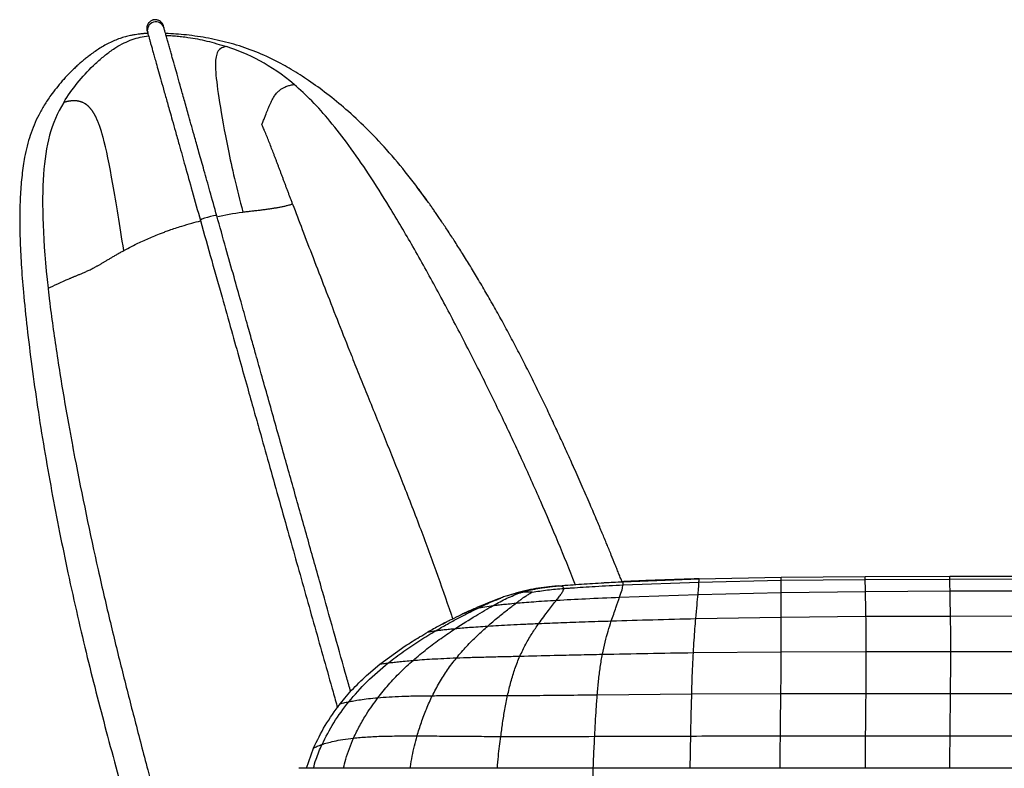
# Paper-space layout '_Left' of a CAD drawing. Header units: millimetres. Extents: x -619 to 155, y 0 to 686.
# Tile 3 of 7: x -619 to -330, y 466 to 686. Entities that reach past the tile are written whole.
import ezdxf

# ---------------------------------------------------------------- set-up
doc = ezdxf.new("R2010")
doc.units = ezdxf.units.MM

psp = doc.layouts.new('_Left')

# ---------------------------------------------------------------- linework, layer by layer
at = {"color": 7, "linetype": 'Continuous', "lineweight": 25}
for p, q in [((-581.67, 683.01), (-581.59, 682.53)), ((-581.6, 682.58), (-581.56, 682.49)), ((-577.16, 684.67), (-577.27, 684.82)), ((-576.77, 683.89), (-576.77, 683.89)), ((-441.96, 520.89), (-419.56, 521.75)), ((-441.89, 519.95), (-419.6, 520.79)), ((-419.6, 520.79), (-395.52, 521.32)), ((-419.56, 521.75), (-395.51, 522.22)), ((-395.52, 521.32), (-370.8, 521.59)), ((-395.51, 522.22), (-370.8, 522.41)), ((-370.8, 522.41), (-345.99, 522.48)), ((-370.8, 521.59), (-345.98, 521.68)), ((-345.99, 522.48), (-321.19, 522.49)), ((-345.98, 521.68), (-321.18, 521.69)), ((-461.88, 519.58), (-463.65, 519.37)), ((-419.88, 517.15), (-395.52, 517.71)), ((-395.52, 517.71), (-370.75, 518.04)), ((-370.75, 518.04), (-345.92, 518.17)), ((-345.92, 518.17), (-321.12, 518.19)), ((-477.76, 516.09), (-477.67, 516.13)), ((-476.23, 516.63), (-476.31, 516.61)), ((-442.89, 516.36), (-419.88, 517.15)), ((-488.68, 511.57), (-488.37, 511.71)), ((-489.45, 511.2), (-489.4, 511.22)), ((-420.53, 510.07), (-395.46, 510.51)), ((-395.46, 510.51), (-370.6, 510.74)), ((-370.6, 510.74), (-345.79, 510.82)), ((-345.79, 510.82), (-320.99, 510.84)), ((-513.24, 496.74), (-505.85, 502.04)), ((-421.25, 500.1), (-395.45, 500.34)), ((-395.45, 500.34), (-370.5, 500.43)), ((-370.5, 500.43), (-345.7, 500.45)), ((-345.7, 500.45), (-320.91, 500.45)), ((-516.6, 493.9), (-513.24, 496.74)), ((-449.45, 487.73), (-421.72, 487.98)), ((-421.72, 487.98), (-395.56, 488.1)), ((-395.56, 488.1), (-370.57, 488.12)), ((-370.57, 488.12), (-345.78, 488.12)), ((-345.78, 488.12), (-320.99, 488.12)), ((-534.77, 466.18), (-532.71, 472.09)), ((6.83, 466.18), (-450.75, 466.18))]:
    psp.add_line(p, q, dxfattribs=at)
at = {"color": 7, "linetype": 'Continuous', "lineweight": 25, "flags": 128}
for points in [[(-581.67, 683.01), (-581.49, 682.25), (-581.48, 682.23)], [(-576.78, 683.89), (-576.87, 684.16), (-577.16, 684.68)], [(-576.77, 683.89), (-576.87, 684.16), (-577.16, 684.68)], [(-561.11, 628.22), (-561.13, 628.25), (-561.46, 628.28), (-562.09, 628.19), (-562.94, 628.01), (-563.88, 627.75), (-564.76, 627.47), (-565.46, 627.19), (-565.85, 626.97), (-565.92, 626.87)], [(-370.71, 475.69), (-366.95, 475.69), (-359.45, 475.69), (-352.68, 475.69), (-345.91, 475.69)], [(-345.91, 475.69), (-340.74, 475.69), (-330.93, 475.69), (-329.4, 475.69), (-323.26, 475.69), (-321.12, 475.69)], [(-450.75, 466.18), (-450.75, 465.99), (-450.75, 465.44), (-450.75, 464.63), (-450.75, 463.68), (-450.75, 462.72), (-450.75, 461.91), (-450.75, 461.37), (-450.75, 461.18), (-450.75, 461.18)]]:
    psp.add_lwpolyline(points, dxfattribs=at)
at = {"color": 7, "linetype": 'Continuous', "lineweight": 25}
psp.add_arc((-579.01, 682.59), 2.5, 15.8481, 195.8438, dxfattribs=at)
for points, knots in [([(-576.97, 684.38), (-577.12, 684.6), (-577.38, 685), (-578, 685.45), (-578.56, 685.65), (-579.01, 685.71), (-579.22, 685.71), (-579.34, 685.7), (-579.39, 685.7), (-579.42, 685.7), (-579.45, 685.69), (-579.51, 685.69), (-579.58, 685.68), (-579.73, 685.65), (-579.95, 685.59), (-580.26, 685.47), (-580.63, 685.26), (-581.09, 684.87), (-581.56, 684.17), (-581.78, 683.07), (-581.53, 682.4), (-581.39, 682.03)], [0, 0, 0, 0, 0.039306, 0.071056, 0.1152, 0.129682, 0.140284, 0.144695, 0.146726, 0.14771, 0.148768, 0.151393, 0.157142, 0.165397, 0.200428, 0.254938, 0.329212, 0.423444, 0.580327, 0.772801, 1, 1, 1, 1]), ([(-581.68, 683.16), (-581.68, 683.11), (-581.67, 682.97), (-581.65, 682.83), (-581.63, 682.68), (-581.6, 682.6), (-581.6, 682.56), (-581.59, 682.56), (-581.59, 682.54), (-581.59, 682.54), (-581.59, 682.53), (-581.59, 682.53), (-581.59, 682.53)], [0, 0, 0, 0, 0.013135, 0.037469, 0.090143, 0.16217, 0.253581, 0.356055, 0.455762, 0.642952, 0.818657, 1, 1, 1, 1]), ([(-581.58, 682.5), (-581.58, 682.51), (-581.59, 682.54), (-581.58, 682.52), (-581.59, 682.53), (-581.59, 682.53), (-581.59, 682.53), (-581.59, 682.53), (-581.59, 682.53), (-581.59, 682.53), (-581.59, 682.53), (-581.59, 682.53), (-581.59, 682.53), (-581.59, 682.53), (-581.59, 682.52), (-581.59, 682.52), (-581.58, 682.52), (-581.58, 682.52), (-581.58, 682.52), (-581.58, 682.52), (-581.58, 682.51), (-581.58, 682.51)], [0, 0, 0, 0, 0.034613, 0.102602, 0.179693, 0.252598, 0.321682, 0.357416, 0.392853, 0.427992, 0.462834, 0.497379, 0.531626, 0.567341, 0.60864, 0.658078, 0.713832, 0.7759, 0.844284, 0.918984, 1, 1, 1, 1]), ([(-581.57, 682.49), (-581.57, 682.49), (-581.57, 682.48), (-581.56, 682.44), (-581.55, 682.39), (-581.53, 682.35), (-581.53, 682.32), (-581.52, 682.29), (-581.51, 682.25), (-581.5, 682.22), (-581.49, 682.19), (-581.48, 682.15), (-581.47, 682.12), (-581.46, 682.09), (-581.46, 682.06), (-581.45, 682.04), (-581.44, 682), (-581.42, 681.94), (-581.41, 681.91)], [0, 0, 0, 0, 0.028091, 0.147138, 0.269598, 0.314523, 0.358996, 0.403017, 0.446586, 0.489701, 0.532428, 0.580318, 0.631892, 0.690807, 0.757065, 0.830682, 0.911661, 1, 1, 1, 1]), ([(-576.6, 683.27), (-576.61, 683.3), (-576.63, 683.36), (-576.64, 683.4), (-576.64, 683.43), (-576.65, 683.45), (-576.66, 683.48), (-576.67, 683.51), (-576.68, 683.54), (-576.69, 683.59), (-576.71, 683.66), (-576.73, 683.72), (-576.74, 683.76), (-576.75, 683.79), (-576.75, 683.81), (-576.76, 683.83), (-576.76, 683.84), (-576.76, 683.85), (-576.77, 683.89), (-576.8, 683.96), (-576.83, 684.07), (-576.89, 684.2), (-576.96, 684.36), (-577.06, 684.54), (-577.15, 684.67), (-577.2, 684.73)], [0, 0, 0, 0, 0.057833, 0.111076, 0.159726, 0.203786, 0.243265, 0.278165, 0.308486, 0.334687, 0.416174, 0.500002, 0.530757, 0.561202, 0.591339, 0.621166, 0.650684, 0.679936, 0.71272, 0.748028, 0.788366, 0.833732, 0.884127, 0.93955, 1, 1, 1, 1]), ([(-576.83, 684.07), (-576.84, 684.08), (-576.85, 684.11), (-576.87, 684.15), (-576.88, 684.18)], [0, 0, 0, 0, 0.323887, 1, 1, 1, 1]), ([(-561.11, 628.22), (-561.78, 630.62), (-563.05, 635.12), (-564.79, 641.32), (-566.27, 646.55), (-567.47, 650.83), (-568.46, 654.36), (-569.47, 657.95), (-570.55, 661.77), (-571.65, 665.68), (-572.58, 668.99), (-573.26, 671.39), (-573.74, 673.11), (-574.11, 674.41), (-574.47, 675.71), (-574.85, 677.06), (-575.24, 678.43), (-575.63, 679.81), (-575.98, 681.07), (-576.27, 682.1), (-576.47, 682.79), (-576.57, 683.16), (-576.59, 683.23), (-576.6, 683.27)], [0, 0, 0, 0, 0.060742, 0.113615, 0.158795, 0.196432, 0.226693, 0.254572, 0.296522, 0.338298, 0.378826, 0.416497, 0.43979, 0.461616, 0.486257, 0.517582, 0.555513, 0.599771, 0.661349, 0.732284, 0.812323, 0.901548, 1, 1, 1, 1]), ([(-581.12, 681.71), (-581.2, 681.71), (-581.34, 681.7), (-581.66, 681.69), (-581.93, 681.67), (-582.13, 681.66), (-582.33, 681.64), (-582.6, 681.62), (-583.16, 681.57), (-583.87, 681.49), (-584.7, 681.38), (-585.57, 681.24), (-586.7, 681.01), (-588.03, 680.69), (-589.55, 680.21), (-591.1, 679.62), (-592.67, 678.9), (-594.19, 678.09), (-595.68, 677.19), (-597.06, 676.26), (-598.36, 675.31), (-599.54, 674.39), (-600.58, 673.53), (-601.61, 672.63), (-602.64, 671.69), (-603.64, 670.72), (-604.98, 669.36), (-606.6, 667.6), (-608.32, 665.54), (-610.1, 663.19), (-611.83, 660.59), (-613.41, 657.77), (-614.74, 654.9), (-615.86, 651.93), (-616.79, 648.78), (-617.63, 644.98), (-618.32, 640.31), (-618.79, 634.53), (-618.99, 628.23), (-618.89, 621.35), (-618.52, 613.8), (-617.83, 605.06), (-616.8, 595.04), (-615.4, 583.81), (-613.72, 571.97), (-611.78, 559.8), (-609.62, 547.56), (-607.29, 535.44), (-604.75, 523.18), (-602.04, 510.96), (-599.17, 498.85), (-596.22, 487.13), (-593.14, 475.44), (-589.9, 463.43), (-586.46, 450.92), (-582.62, 437.43), (-578.33, 423.03), (-573.53, 407.79), (-568.27, 392.23), (-562.5, 376.45), (-556.76, 362.09), (-551.15, 349.15), (-545.8, 337.58), (-540, 325.8), (-534.16, 314.63), (-528.39, 304.15), (-522.83, 294.54), (-517.12, 285.19), (-511.33, 276.31), (-505.84, 268.51), (-500.71, 261.82), (-495.92, 256.18), (-491.1, 251.1), (-486.18, 246.58), (-482.47, 243.5), (-480.4, 242.07), (-480, 241.79)], [0, 0, 0, 0, 0.001204, 0.002142, 0.002523, 0.002872, 0.003215, 0.003577, 0.004426, 0.006859, 0.010361, 0.014876, 0.020299, 0.030548, 0.042186, 0.054464, 0.066508, 0.077361, 0.085102, 0.091693, 0.097222, 0.100756, 0.103851, 0.106609, 0.10915, 0.111602, 0.114082, 0.119435, 0.125581, 0.132519, 0.142694, 0.153408, 0.164112, 0.174299, 0.183744, 0.192586, 0.205089, 0.217187, 0.229384, 0.242133, 0.255811, 0.270727, 0.289533, 0.309973, 0.331588, 0.353886, 0.376381, 0.398723, 0.420611, 0.444208, 0.466562, 0.488139, 0.509648, 0.531818, 0.555067, 0.579386, 0.607342, 0.636435, 0.666431, 0.697073, 0.728156, 0.750577, 0.773451, 0.796949, 0.821252, 0.841212, 0.861301, 0.88121, 0.900675, 0.919497, 0.934625, 0.949439, 0.964351, 0.979795, 0.996103, 1, 1, 1, 1]), ([(-606.05, 661.47), (-604.77, 663.4), (-602.19, 667.26), (-598.2, 671.52), (-594.8, 674.59), (-592.58, 676.32), (-590.43, 677.76), (-588.39, 678.91), (-586.01, 679.91), (-583.62, 680.63), (-581.98, 680.84), (-581.14, 680.94)], [0, 0, 0, 0, 0.212206, 0.426945, 0.533563, 0.633176, 0.685776, 0.77074, 0.848618, 0.922304, 1, 1, 1, 1]), ([(-581.41, 681.91), (-581.4, 681.88), (-581.39, 681.81), (-581.32, 681.57), (-581.19, 681.11), (-581, 680.45), (-580.76, 679.58), (-580.47, 678.56), (-580.14, 677.41), (-579.78, 676.13), (-579.38, 674.68), (-578.87, 672.88), (-578.24, 670.63), (-577.45, 667.82), (-576.53, 664.57), (-575.67, 661.49), (-574.87, 658.68), (-574.14, 656.06), (-573.22, 652.82), (-571.97, 648.38), (-570.33, 642.54), (-568.24, 635.11), (-566.73, 629.74), (-565.92, 626.87)], [0, 0, 0, 0, 0.082006, 0.157284, 0.225836, 0.287728, 0.342931, 0.391287, 0.432862, 0.469555, 0.504976, 0.539076, 0.580105, 0.61981, 0.659191, 0.698516, 0.718908, 0.743949, 0.774187, 0.809457, 0.863971, 0.927358, 1, 1, 1, 1]), ([(-498.98, 632.07), (-500.97, 634.78), (-504.88, 640.12), (-511.02, 647.44), (-517.1, 653.87), (-522.98, 659.32), (-528.61, 663.93), (-533.98, 667.81), (-539.08, 671.08), (-544.5, 674.08), (-550.38, 676.7), (-556.88, 678.83), (-563.43, 680.32), (-569.87, 681.31), (-574.11, 681.57), (-576.16, 681.7)], [0, 0, 0, 0, 0.105959, 0.208123, 0.300569, 0.384337, 0.460398, 0.529608, 0.592757, 0.651144, 0.724213, 0.795217, 0.866192, 0.935488, 1, 1, 1, 1]), ([(-575.99, 681.11), (-575.66, 681.11), (-574.74, 681.08), (-573.22, 680.96), (-571.41, 680.78), (-568.32, 680.37), (-563.88, 679.53), (-560.16, 678.4), (-558.24, 677.81)], [0, 0, 0, 0, 0.054926, 0.152577, 0.253074, 0.356314, 0.668172, 1, 1, 1, 1]), ([(-558.24, 677.81), (-558.48, 677.77), (-558.76, 677.73), (-559.32, 677.58), (-559.61, 677.47), (-560.45, 676.96), (-560.95, 676.36), (-561.51, 674.16), (-561.57, 672.57), (-561.26, 668.06), (-560.88, 665.15), (-560.3, 661.42)], [0, 0, 0, 0, 0.125, 0.125, 0.25, 0.25, 0.5, 0.5, 0.75, 0.75, 1, 1, 1, 1]), ([(-538.42, 666.73), (-541.83, 669.62), (-545.19, 671.86), (-551.8, 675.43), (-555.04, 676.75), (-558.24, 677.81)], [0, 0, 0, 0, 0.5, 0.5, 1, 1, 1, 1]), ([(-547.88, 654.95), (-547.86, 655.01), (-547.81, 655.14), (-547.68, 655.47), (-547.49, 655.95), (-547.26, 656.54), (-547.04, 657.1), (-546.68, 658.04), (-546.17, 659.3), (-545.52, 660.85), (-544.84, 662.26), (-544.13, 663.47), (-543.39, 664.39), (-542.65, 665.07), (-541.91, 665.58), (-541.22, 665.94), (-540.59, 666.2), (-540, 666.39), (-539.45, 666.53), (-538.91, 666.64), (-538.59, 666.7), (-538.42, 666.73)], [0, 0, 0, 0, 0.005697, 0.01146, 0.031609, 0.051876, 0.070715, 0.089567, 0.151551, 0.21362, 0.286918, 0.360837, 0.435582, 0.511142, 0.587475, 0.664541, 0.730991, 0.797787, 0.864894, 0.932305, 1, 1, 1, 1]), ([(-455.9, 520.06), (-455.93, 520.15), (-457.56, 524.29), (-460.9, 532.44), (-466.09, 544.65), (-471.55, 556.82), (-477.33, 569.1), (-483.39, 581.44), (-489.83, 594.04), (-496.54, 606.67), (-503.4, 618.99), (-510.05, 630.29), (-516.3, 640.21), (-522.09, 648.6), (-527.64, 655.75), (-532.95, 661.78), (-536.67, 665.14), (-538.42, 666.73)], [0, 0, 0, 0, 0.001805, 0.07869, 0.156083, 0.236858, 0.315103, 0.396619, 0.480511, 0.565749, 0.650064, 0.730523, 0.797869, 0.857957, 0.911102, 0.958142, 1, 1, 1, 1]), ([(-600.4, 661.4), (-600.47, 661.43), (-600.6, 661.48), (-600.8, 661.56), (-600.99, 661.62), (-601.18, 661.68), (-601.37, 661.73), (-601.56, 661.78), (-601.74, 661.82), (-601.92, 661.85), (-602.11, 661.87), (-602.29, 661.89), (-602.46, 661.91), (-602.64, 661.92), (-602.81, 661.93), (-602.98, 661.93), (-603.15, 661.93), (-603.32, 661.92), (-603.48, 661.91), (-603.65, 661.9), (-603.81, 661.89), (-603.96, 661.87), (-604.12, 661.85), (-604.27, 661.83), (-604.43, 661.81), (-604.57, 661.79), (-604.72, 661.76), (-604.86, 661.73), (-605.01, 661.71), (-605.15, 661.68), (-605.28, 661.65), (-605.42, 661.62), (-605.55, 661.59), (-605.68, 661.56), (-605.8, 661.53), (-605.93, 661.5), (-606.01, 661.48), (-606.05, 661.47)], [0, 0, 0, 0, 0.02831, 0.056636, 0.084976, 0.113329, 0.141694, 0.170069, 0.198456, 0.226855, 0.255266, 0.283692, 0.312132, 0.34059, 0.369066, 0.397561, 0.426077, 0.454613, 0.48317, 0.511748, 0.540345, 0.568959, 0.59759, 0.626235, 0.654894, 0.683569, 0.712259, 0.740963, 0.769683, 0.798418, 0.827168, 0.855934, 0.884715, 0.913512, 0.942325, 0.971155, 1, 1, 1, 1]), ([(-606.05, 661.47), (-607.93, 658.35), (-609.25, 655.23), (-611.13, 648.37), (-611.68, 644.63), (-612.57, 631.65), (-612.15, 620.69), (-610.62, 606.95)], [0, 0, 0, 0, 0.25, 0.25, 0.5, 0.5, 1, 1, 1, 1]), ([(-594.48, 651.24), (-594.51, 651.35), (-594.57, 651.58), (-594.66, 651.91), (-594.76, 652.23), (-594.85, 652.55), (-594.95, 652.86), (-595.04, 653.16), (-595.14, 653.46), (-595.23, 653.75), (-595.33, 654.03), (-595.42, 654.31), (-595.52, 654.57), (-595.61, 654.84), (-595.71, 655.09), (-595.8, 655.34), (-595.9, 655.58), (-596, 655.82), (-596.09, 656.04), (-596.19, 656.27), (-596.28, 656.48), (-596.38, 656.69), (-596.47, 656.89), (-596.56, 657.09), (-596.66, 657.28), (-596.75, 657.46), (-596.85, 657.64), (-596.94, 657.81), (-597.03, 657.98), (-597.13, 658.14), (-597.22, 658.3), (-597.31, 658.45), (-597.4, 658.6), (-597.49, 658.74), (-597.58, 658.87), (-597.68, 659.01), (-597.77, 659.13), (-597.86, 659.26), (-597.95, 659.38), (-598.04, 659.49), (-598.13, 659.6), (-598.21, 659.71), (-598.3, 659.81), (-598.39, 659.91), (-598.48, 660), (-598.57, 660.09), (-598.65, 660.18), (-598.74, 660.26), (-598.83, 660.35), (-598.91, 660.42), (-599, 660.5), (-599.09, 660.57), (-599.17, 660.64), (-599.26, 660.71), (-599.34, 660.77), (-599.42, 660.83), (-599.51, 660.89), (-599.59, 660.95), (-599.67, 661), (-599.84, 661.11), (-600.08, 661.25), (-600.3, 661.35), (-600.4, 661.4)], [0, 0, 0, 0, 0.015069, 0.030127, 0.045175, 0.060215, 0.075246, 0.090271, 0.105289, 0.120303, 0.135314, 0.150322, 0.165328, 0.180335, 0.195343, 0.210352, 0.225364, 0.240378, 0.255397, 0.270419, 0.285446, 0.300478, 0.315515, 0.330558, 0.345607, 0.360663, 0.375726, 0.3908, 0.405883, 0.420977, 0.436082, 0.451199, 0.466328, 0.481468, 0.49662, 0.511784, 0.526959, 0.542145, 0.557341, 0.572547, 0.587763, 0.602987, 0.618219, 0.633459, 0.648705, 0.663958, 0.679216, 0.69448, 0.709747, 0.725019, 0.740295, 0.755574, 0.770856, 0.786142, 0.80143, 0.816722, 0.832017, 0.847316, 0.862619, 0.877928, 0.93892, 1, 1, 1, 1]), ([(-560.3, 661.42), (-559.71, 657.69), (-558.92, 653.12), (-556.7, 642.39), (-555.29, 636.22), (-553.46, 629.3)], [0, 0, 0, 0, 0.5, 0.5, 1, 1, 1, 1]), ([(-538.86, 631.65), (-538.98, 631.97), (-539.21, 632.6), (-539.57, 633.55), (-539.93, 634.49), (-540.28, 635.44), (-540.63, 636.37), (-540.98, 637.3), (-541.33, 638.23), (-541.67, 639.16), (-542.02, 640.08), (-542.36, 640.99), (-542.7, 641.9), (-543.04, 642.8), (-543.38, 643.7), (-543.72, 644.59), (-544.06, 645.48), (-544.7, 647.15), (-545.64, 649.57), (-546.6, 651.93), (-547.3, 653.6), (-547.62, 654.36), (-547.83, 654.84), (-547.88, 654.95)], [0, 0, 0, 0, 0.03938, 0.078666, 0.117859, 0.156955, 0.195955, 0.234857, 0.273661, 0.312365, 0.350969, 0.38947, 0.427867, 0.46616, 0.504349, 0.542431, 0.580401, 0.618258, 0.758124, 0.896669, 0.932893, 0.984522, 1, 1, 1, 1]), ([(-588.41, 618.01), (-589.57, 625.33), (-590.61, 631.9), (-592.59, 643.12), (-593.53, 647.77), (-594.48, 651.24)], [0, 0, 0, 0, 0.5, 0.5, 1, 1, 1, 1]), ([(-442.19, 520.88), (-442.32, 521.2), (-442.59, 521.88), (-443.07, 523.1), (-443.61, 524.44), (-444.39, 526.37), (-445.43, 528.93), (-446.71, 532.05), (-448.07, 535.33), (-449.71, 539.24), (-451.63, 543.72), (-453.86, 548.84), (-456.05, 553.78), (-458.2, 558.54), (-460.23, 562.99), (-462.04, 566.89), (-463.53, 570.06), (-464.66, 572.45), (-465.82, 574.85), (-467.41, 578.11), (-469.44, 582.21), (-471.86, 586.95), (-474.31, 591.64), (-476.78, 596.25), (-479.28, 600.75), (-481.76, 605.1), (-484.21, 609.28), (-486.59, 613.23), (-488.88, 616.92), (-491.05, 620.33), (-493.09, 623.48), (-494.75, 625.97), (-495.94, 627.71), (-496.76, 628.91), (-497.51, 630), (-498.2, 630.98), (-498.83, 631.87), (-499.43, 632.72), (-500, 633.5), (-500.52, 634.22), (-500.97, 634.84), (-501.37, 635.37), (-501.7, 635.82), (-501.98, 636.19), (-502.21, 636.49), (-502.38, 636.72), (-502.5, 636.88), (-502.58, 636.98), (-502.61, 637.02), (-502.61, 637.01), (-502.61, 637.01)], [0, 0, 0, 0, 0.0053527, 0.0113652, 0.0172694, 0.0233442, 0.0367037, 0.0523245, 0.0703702, 0.0906879, 0.1207238, 0.1530781, 0.186337, 0.2109713, 0.2347055, 0.2572366, 0.268131, 0.2789053, 0.2897354, 0.3008269, 0.3242821, 0.3496921, 0.3766917, 0.4045747, 0.4325346, 0.4597909, 0.4856261, 0.5094389, 0.5307745, 0.5493562, 0.5651879, 0.5788437, 0.585367, 0.5920966, 0.5994348, 0.6077943, 0.6175014, 0.6287866, 0.6438653, 0.6615303, 0.6820508, 0.705709, 0.7328083, 0.7636686, 0.7985444, 0.8376241, 0.8810596, 0.9289617, 0.9813968, 1, 1, 1, 1]), ([(-553.46, 629.29), (-553.24, 629.32), (-552.8, 629.38), (-552.15, 629.46), (-551.5, 629.54), (-550.87, 629.61), (-550.24, 629.69), (-549.62, 629.76), (-549.01, 629.83), (-548.4, 629.9), (-547.81, 629.98), (-547.22, 630.05), (-546.64, 630.13), (-546.07, 630.2), (-545.51, 630.28), (-544.96, 630.36), (-544.42, 630.45), (-543.89, 630.54), (-543.37, 630.63), (-542.85, 630.72), (-542.35, 630.81), (-541.86, 630.91), (-541.37, 631.02), (-540.89, 631.12), (-540.4, 631.24), (-539.89, 631.37), (-539.36, 631.51), (-539.03, 631.6), (-538.86, 631.65)], [0, 0, 0, 0, 0.038602, 0.077064, 0.115395, 0.153608, 0.191716, 0.229731, 0.267666, 0.305528, 0.343325, 0.38106, 0.418738, 0.456363, 0.49394, 0.531475, 0.568973, 0.606439, 0.643877, 0.681292, 0.718688, 0.756068, 0.793434, 0.830788, 0.868133, 0.912096, 0.956054, 1, 1, 1, 1]), ([(-538.86, 631.65), (-537.92, 629.17), (-535.94, 623.94), (-532.79, 615.74), (-529.39, 606.95), (-525.82, 597.84), (-523.14, 591.09), (-521.29, 586.44), (-520.27, 583.9), (-519.11, 581.02), (-517.95, 578.14), (-515.48, 572.03), (-511.74, 562.83), (-506.62, 550.1), (-501.62, 537.27), (-496.83, 524.23), (-493.64, 515.2), (-492.07, 510.47), (-491.91, 510)], [0, 0, 0, 0, 0.061403, 0.129327, 0.202117, 0.278055, 0.354282, 0.369249, 0.393182, 0.417042, 0.440815, 0.464488, 0.568591, 0.669219, 0.780016, 0.88519, 0.988784, 1, 1, 1, 1]), ([(-521.83, 488.66), (-522.21, 490.02), (-523.73, 495.41), (-526.45, 505.09), (-530.08, 517.98), (-533.86, 531.42), (-537.73, 545.14), (-541.01, 556.81), (-543.71, 566.4), (-545.78, 573.78), (-547.77, 580.82), (-549.43, 586.72), (-550.9, 591.97), (-552.35, 597.1), (-554.1, 603.33), (-556.16, 610.65), (-558.54, 619.08), (-560.22, 625.05), (-561.11, 628.22)], [0, 0, 0, 0, 0.029206, 0.115897, 0.207976, 0.306265, 0.404568, 0.502872, 0.556934, 0.610654, 0.661288, 0.708354, 0.737301, 0.774061, 0.818652, 0.8711, 0.931484, 1, 1, 1, 1]), ([(-588.41, 618.01), (-587.33, 618.59), (-585.22, 619.71), (-581.75, 621.32), (-579.02, 622.47), (-577.16, 623.2), (-576.2, 623.56), (-574.26, 624.26), (-571.64, 625.12), (-568.56, 626.03), (-566.74, 626.52), (-565.89, 626.75)], [0, 0, 0, 0, 0.1918393, 0.3743956, 0.5383437, 0.5635034, 0.6073705, 0.6546404, 0.7918534, 0.9016352, 1, 1, 1, 1]), ([(-565.92, 626.87), (-564.82, 622.95), (-562.71, 615.46), (-559.67, 604.68), (-556.92, 594.89), (-554.44, 586.09), (-552.24, 578.27), (-550.32, 571.42), (-548.22, 563.99), (-545.85, 555.56), (-543.08, 545.72), (-540.35, 536.01), (-537.66, 526.45), (-535.03, 517.1), (-532.36, 507.63), (-529.68, 498.11), (-527.45, 490.19), (-526.13, 485.48), (-525.69, 483.93)], [0, 0, 0, 0, 0.082565, 0.157916, 0.226322, 0.287848, 0.342534, 0.390405, 0.431493, 0.498564, 0.567265, 0.637804, 0.702313, 0.767766, 0.834, 0.901017, 0.967653, 1, 1, 1, 1]), ([(-597.18, 612.97), (-597.07, 613.02), (-596.87, 613.13), (-596.55, 613.3), (-596.23, 613.48), (-595.9, 613.67), (-595.56, 613.86), (-595.21, 614.06), (-594.86, 614.26), (-594.49, 614.48), (-594.12, 614.7), (-593.74, 614.92), (-593.35, 615.15), (-592.95, 615.39), (-592.54, 615.64), (-592.12, 615.88), (-591.7, 616.14), (-591.26, 616.4), (-590.81, 616.66), (-590.35, 616.93), (-589.88, 617.2), (-589.4, 617.47), (-588.91, 617.74), (-588.58, 617.92), (-588.42, 618.01)], [0, 0, 0, 0, 0.045131, 0.090236, 0.135312, 0.18036, 0.225386, 0.270397, 0.315405, 0.360423, 0.405468, 0.450556, 0.495704, 0.540929, 0.586249, 0.631678, 0.677228, 0.722911, 0.768733, 0.814695, 0.860796, 0.907043, 0.953443, 1, 1, 1, 1]), ([(-604.46, 609.75), (-604.35, 609.79), (-604.14, 609.89), (-603.81, 610.02), (-603.47, 610.17), (-603.12, 610.31), (-602.75, 610.46), (-602.38, 610.62), (-601.99, 610.78), (-601.59, 610.94), (-601.17, 611.12), (-600.74, 611.3), (-600.29, 611.49), (-599.82, 611.7), (-599.34, 611.92), (-598.83, 612.15), (-598.3, 612.4), (-597.76, 612.67), (-597.37, 612.87), (-597.18, 612.97)], [0, 0, 0, 0, 0.0593738, 0.1186845, 0.1779326, 0.2371174, 0.2962359, 0.3552843, 0.4142587, 0.4731555, 0.5319723, 0.5907081, 0.6493644, 0.7079477, 0.7664732, 0.8249453, 0.8833583, 0.9417075, 1, 1, 1, 1]), ([(-610.62, 606.95), (-610.56, 606.36), (-610.49, 605.77), (-610.35, 604.57), (-610.14, 602.76), (-609.6, 598.44), (-609.06, 594.59), (-607.93, 586.72), (-607.06, 581.26), (-605.65, 572.92), (-604.91, 568.72), (-604.01, 563.78), (-603.59, 561.49), (-603.41, 560.56), (-603.37, 560.33), (-603.36, 560.27), (-603.36, 560.26), (-603.35, 560.24), (-603.35, 560.23), (-603.34, 560.18), (-603.3, 559.96), (-603.13, 559.03), (-600.81, 546.87), (-598.3, 534.96), (-595.33, 521.69), (-594.73, 519.07), (-593.54, 513.93), (-592.94, 511.4), (-591.17, 503.97), (-589.99, 499.18), (-587.61, 489.71), (-586.41, 485.02), (-584.56, 477.89), (-583.94, 475.5), (-582.67, 470.64), (-582.03, 468.18), (-578.75, 455.69), (-575.93, 445.14), (-571.89, 431.44), (-571.05, 428.67), (-569.32, 423.09), (-568.43, 420.28), (-565.66, 411.77), (-563.7, 406.02), (-559.57, 394.4), (-557.4, 388.53), (-554.02, 379.68), (-552.86, 376.71), (-551.69, 373.73), (-551.68, 373.71), (-551.67, 373.7), (-551.67, 373.68), (-551.65, 373.65), (-551.62, 373.56), (-551.56, 373.4), (-551.43, 373.08), (-551.17, 372.43), (-550.66, 371.13), (-547.84, 364.09), (-545.05, 357.39), (-539.81, 345.37), (-537.05, 339.31), (-532.63, 330.1), (-531.11, 327.01), (-527.97, 320.79), (-526.34, 317.65), (-517.97, 301.9), (-510.54, 289.21), (-501.27, 275.64), (-499.42, 273.04), (-495.74, 268.12), (-493.92, 265.81), (-488.46, 259.3), (-484.81, 255.48), (-480.97, 252.05)], [0, 0, 0, 0, 0.007812, 0.007812, 0.015625, 0.03125, 0.0625, 0.0625, 0.125, 0.125, 0.15625, 0.171875, 0.179687, 0.181641, 0.182129, 0.182251, 0.182312, 0.182312, 0.182373, 0.182373, 0.182617, 0.183594, 0.1875, 0.25, 0.25, 0.265625, 0.265625, 0.28125, 0.28125, 0.3125, 0.3125, 0.34375, 0.34375, 0.359375, 0.359375, 0.375, 0.375, 0.4375, 0.4375, 0.453125, 0.453125, 0.46875, 0.46875, 0.5, 0.5, 0.53125, 0.53125, 0.546875, 0.546936, 0.546936, 0.546997, 0.546997, 0.547119, 0.547363, 0.547852, 0.548828, 0.550781, 0.554688, 0.5625, 0.625, 0.625, 0.6875, 0.6875, 0.71875, 0.71875, 0.75, 0.75, 0.875, 0.875, 0.90625, 0.90625, 0.9375, 0.9375, 1, 1, 1, 1]), ([(-460.57, 519.7), (-458.41, 519.88), (-454.07, 520.23), (-449.72, 520.47), (-447.54, 520.6)], [0, 0, 0, 0, 0.497879, 1, 1, 1, 1]), ([(-447.54, 520.6), (-447.4, 520.61), (-446.47, 520.66), (-444.61, 520.76), (-442.9, 520.85), (-441.96, 520.89)], [0, 0, 0, 0, 0.0785595, 0.4960689, 1, 1, 1, 1]), ([(-441.96, 520.88), (-441.97, 520.88), (-441.97, 520.89), (-441.97, 520.89), (-441.96, 520.89), (-441.96, 520.89)], [0, 0, 0, 0, 0.455262, 0.499916, 1, 1, 1, 1]), ([(-419.56, 521.75), (-423.47, 521.64), (-427.32, 521.51), (-432.95, 521.3), (-434.8, 521.22), (-437.52, 521.1), (-438.42, 521.06), (-439.76, 521), (-440.2, 520.98), (-441.09, 520.94), (-441.53, 520.91), (-441.96, 520.89)], [0, 0, 0, 0, 0.5, 0.5, 0.75, 0.75, 0.875, 0.875, 0.9375, 0.9375, 1, 1, 1, 1]), ([(-441.89, 519.95), (-441.89, 519.96), (-441.87, 520.15), (-441.87, 520.45), (-441.92, 520.74), (-441.96, 520.85), (-441.96, 520.87), (-441.96, 520.88)], [0, 0, 0, 0, 0.0254741, 0.3139049, 0.6178848, 0.9220477, 1, 1, 1, 1]), ([(-419.88, 517.15), (-419.81, 517.96), (-419.67, 519.56), (-419.62, 520.39), (-419.6, 520.79)], [0, 0, 0, 0, 0.5043501, 1, 1, 1, 1]), ([(-419.6, 520.79), (-419.59, 521.09), (-419.56, 521.67), (-419.56, 521.73), (-419.56, 521.75)], [0, 0, 0, 0, 0.502002, 1, 1, 1, 1]), ([(-395.52, 517.71), (-395.52, 518.53), (-395.53, 520.13), (-395.53, 520.93), (-395.52, 521.32)], [0, 0, 0, 0, 0.50462, 1, 1, 1, 1]), ([(-395.52, 521.32), (-395.52, 521.6), (-395.52, 522.15), (-395.51, 522.2), (-395.51, 522.22)], [0, 0, 0, 0, 0.502221, 1, 1, 1, 1]), ([(-370.8, 521.59), (-370.8, 521.84), (-370.8, 522.36), (-370.8, 522.4), (-370.8, 522.41)], [0, 0, 0, 0, 0.502442, 1, 1, 1, 1]), ([(-370.75, 518.04), (-370.76, 518.85), (-370.79, 520.45), (-370.8, 521.21), (-370.8, 521.59)], [0, 0, 0, 0, 0.504904, 1, 1, 1, 1]), ([(-345.98, 521.68), (-345.98, 521.93), (-345.99, 522.43), (-345.99, 522.46), (-345.99, 522.48)], [0, 0, 0, 0, 0.502546, 1, 1, 1, 1]), ([(-345.92, 518.17), (-345.94, 518.98), (-345.97, 520.57), (-345.98, 521.31), (-345.98, 521.68)], [0, 0, 0, 0, 0.505034, 1, 1, 1, 1]), ([(-479.96, 513.93), (-478.63, 514.67), (-475.98, 516.15), (-473.29, 517.17), (-471.95, 517.68)], [0, 0, 0, 0, 0.501146, 1, 1, 1, 1]), ([(-463.52, 519.4), (-465.64, 519.13), (-469.9, 518.6), (-474.13, 517.3), (-476.26, 516.65)], [0, 0, 0, 0, 0.4969507, 1, 1, 1, 1]), ([(-471.95, 517.68), (-472.12, 517.65), (-472.38, 517.62), (-472.71, 517.56), (-472.88, 517.53), (-473.36, 517.43), (-474.38, 517.22), (-475.56, 516.85), (-476.23, 516.63)], [0, 0, 0, 0, 0.143306, 0.21714, 0.26199, 0.26872, 0.580164, 1, 1, 1, 1]), ([(-473.28, 514.62), (-473.14, 514.73), (-472.85, 514.94), (-472.43, 515.26), (-472.09, 515.51), (-471.88, 515.67), (-471.8, 515.73), (-471.78, 515.74), (-471.77, 515.75), (-471.77, 515.75), (-471.76, 515.75), (-471.75, 515.76), (-471.73, 515.77), (-471.72, 515.78), (-471.72, 515.79), (-471.69, 515.81), (-471.6, 515.87), (-471.38, 516.03), (-471.14, 516.21), (-470.92, 516.35), (-470.68, 516.52), (-470.35, 516.75), (-469.89, 517.05), (-469.43, 517.33), (-469, 517.58), (-468.71, 517.73), (-468.57, 517.8)], [0, 0, 0, 0, 0.0835, 0.166815, 0.250239, 0.287122, 0.29538, 0.299511, 0.299901, 0.300019, 0.300127, 0.304576, 0.308755, 0.309903, 0.310405, 0.31252, 0.327838, 0.36617, 0.447579, 0.483909, 0.50175, 0.601407, 0.700666, 0.807151, 0.908128, 1, 1, 1, 1]), ([(-471.95, 517.68), (-471.3, 517.88), (-469.98, 518.29), (-468.51, 518.6), (-467.78, 518.75)], [0, 0, 0, 0, 0.499059, 1, 1, 1, 1]), ([(-468.57, 517.8), (-468.79, 517.82), (-469.2, 517.85), (-469.78, 517.87), (-470.34, 517.85), (-470.88, 517.81), (-471.41, 517.75), (-471.77, 517.7), (-471.95, 517.68)], [0, 0, 0, 0, 0.17465, 0.334455, 0.524936, 0.675473, 0.832036, 1, 1, 1, 1]), ([(-468.57, 517.8), (-467.09, 518.05), (-464.07, 518.55), (-460.89, 518.8), (-459.28, 518.92)], [0, 0, 0, 0, 0.49391, 1, 1, 1, 1]), ([(-467.78, 518.75), (-467.37, 518.83), (-466.89, 518.92), (-465.91, 519.08), (-464.39, 519.3), (-462.88, 519.47), (-461.88, 519.58)], [0, 0, 0, 0, 0.221807, 0.25839, 0.512968, 1, 1, 1, 1]), ([(-461.88, 519.58), (-461.65, 519.6), (-461.22, 519.64), (-460.78, 519.68), (-460.57, 519.7)], [0, 0, 0, 0, 0.527457, 1, 1, 1, 1]), ([(-459.28, 518.92), (-459.3, 519.03), (-459.34, 519.25), (-459.62, 519.45), (-459.99, 519.58), (-460.5, 519.64), (-461.12, 519.64), (-461.64, 519.6), (-461.88, 519.58)], [0, 0, 0, 0, 0.1689987, 0.3311003, 0.5055027, 0.6451616, 0.834343, 1, 1, 1, 1]), ([(-461.43, 515.47), (-461.12, 515.87), (-460.5, 516.66), (-459.82, 517.61), (-459.36, 518.39), (-459.31, 518.74), (-459.28, 518.92)], [0, 0, 0, 0, 0.253147, 0.500142, 0.750962, 1, 1, 1, 1]), ([(-459.28, 518.92), (-458.91, 518.95), (-458.17, 519.01), (-457.42, 519.06), (-457.05, 519.09)], [0, 0, 0, 0, 0.4997396, 1, 1, 1, 1]), ([(-457.05, 519.09), (-454.72, 519.24), (-449.68, 519.57), (-444.62, 519.82), (-441.89, 519.95)], [0, 0, 0, 0, 0.461623, 1, 1, 1, 1]), ([(-442.89, 516.36), (-442.62, 517.15), (-442.09, 518.74), (-441.96, 519.55), (-441.89, 519.95)], [0, 0, 0, 0, 0.503883, 1, 1, 1, 1]), ([(-395.46, 510.51), (-395.47, 511.93), (-395.49, 514.78), (-395.51, 516.73), (-395.52, 517.71)], [0, 0, 0, 0, 0.4958214, 1, 1, 1, 1]), ([(-370.6, 510.74), (-370.63, 512.18), (-370.68, 515.09), (-370.73, 517.05), (-370.75, 518.04)], [0, 0, 0, 0, 0.495961, 1, 1, 1, 1]), ([(-345.79, 510.82), (-345.81, 512.28), (-345.86, 515.21), (-345.9, 517.18), (-345.92, 518.17)], [0, 0, 0, 0, 0.496019, 1, 1, 1, 1]), ([(-477.64, 516.16), (-478.34, 515.91), (-479.88, 515.35), (-482.44, 514.31), (-484.84, 513.3), (-486.86, 512.4), (-487.89, 511.93), (-488.38, 511.71)], [0, 0, 0, 0, 0.201045, 0.442322, 0.72085, 0.86641, 1, 1, 1, 1]), ([(-484.6, 513.08), (-483.81, 513.46), (-482.24, 514.22), (-479.91, 515.28), (-478.56, 515.79), (-477.76, 516.09)], [0, 0, 0, 0, 0.290543, 0.576973, 1, 1, 1, 1]), ([(-481.59, 507.89), (-480.6, 508.74), (-478.62, 510.45), (-475.81, 512.69), (-474.12, 513.98), (-473.28, 514.62)], [0, 0, 0, 0, 0.33537, 0.671444, 1, 1, 1, 1]), ([(-479.96, 513.93), (-479.61, 513.97), (-478.86, 514.06), (-477.46, 514.21), (-475.68, 514.4), (-474.09, 514.54), (-473.28, 514.62)], [0, 0, 0, 0, 0.229526, 0.496087, 0.744762, 1, 1, 1, 1]), ([(-476.16, 516.68), (-476.42, 516.59), (-476.93, 516.42), (-477.44, 516.24), (-477.69, 516.15)], [0, 0, 0, 0, 0.498261, 1, 1, 1, 1]), ([(-473.28, 514.62), (-472.5, 514.68), (-470.9, 514.82), (-468.05, 515.04), (-464.87, 515.26), (-462.62, 515.39), (-461.43, 515.47)], [0, 0, 0, 0, 0.225445, 0.460299, 0.71539, 1, 1, 1, 1]), ([(-466.62, 508.64), (-465.65, 509.97), (-463.72, 512.61), (-462.19, 514.52), (-461.43, 515.47)], [0, 0, 0, 0, 0.503918, 1, 1, 1, 1]), ([(-461.43, 515.47), (-458.6, 515.62), (-452.43, 515.96), (-446.24, 516.22), (-442.89, 516.36)], [0, 0, 0, 0, 0.458597, 1, 1, 1, 1]), ([(-445.34, 509.4), (-444.87, 510.76), (-443.92, 513.5), (-443.23, 515.4), (-442.89, 516.36)], [0, 0, 0, 0, 0.496843, 1, 1, 1, 1]), ([(-420.53, 510.07), (-420.4, 511.46), (-420.15, 514.26), (-419.97, 516.18), (-419.88, 517.15)], [0, 0, 0, 0, 0.495703, 1, 1, 1, 1]), ([(-496.84, 506.53), (-495.7, 507.19), (-493.45, 508.49), (-490.24, 510.23), (-487.23, 511.79), (-485.47, 512.65), (-484.6, 513.08)], [0, 0, 0, 0, 0.260175, 0.513846, 0.760386, 1, 1, 1, 1]), ([(-491.1, 507.16), (-489.07, 508.46), (-485.13, 510.99), (-481.65, 512.97), (-479.96, 513.93)], [0, 0, 0, 0, 0.515067, 1, 1, 1, 1]), ([(-488.31, 511.74), (-488.52, 511.64), (-488.98, 511.43), (-489.3, 511.28), (-489.47, 511.2)], [0, 0, 0, 0, 0.462148, 1, 1, 1, 1]), ([(-488.37, 511.71), (-488.35, 511.72), (-488.21, 511.78), (-487.95, 511.89), (-487.6, 512.04), (-487.25, 512.18), (-486.91, 512.32), (-486.51, 512.47), (-486.05, 512.63), (-485.57, 512.79), (-485.08, 512.94), (-484.77, 513.03), (-484.6, 513.08)], [0, 0, 0, 0, 0.0135213, 0.103225, 0.1929214, 0.2831984, 0.372328, 0.4663111, 0.599788, 0.7380755, 0.8609602, 1, 1, 1, 1]), ([(-484.6, 513.08), (-483.9, 513.26), (-482.5, 513.6), (-480.8, 513.82), (-479.96, 513.93)], [0, 0, 0, 0, 0.500555, 1, 1, 1, 1]), ([(-493.07, 509.42), (-493.99, 508.94), (-496.07, 507.87), (-498.04, 506.74), (-499.14, 506.12)], [0, 0, 0, 0, 0.443812, 1, 1, 1, 1]), ([(-495.44, 508.18), (-495.29, 508.26), (-494.71, 508.57), (-494.12, 508.87), (-493.68, 509.1)], [0, 0, 0, 0, 0.25167, 1, 1, 1, 1]), ([(-493.07, 509.41), (-492.74, 509.58), (-491.55, 510.2), (-490.33, 510.78), (-489.45, 511.2)], [0, 0, 0, 0, 0.274952, 1, 1, 1, 1]), ([(-481.59, 507.89), (-480.55, 507.96), (-478.44, 508.08), (-474.83, 508.27), (-470.87, 508.46), (-468.08, 508.58), (-466.62, 508.64)], [0, 0, 0, 0, 0.23238, 0.472189, 0.72613, 1, 1, 1, 1]), ([(-472.16, 499.07), (-471.6, 500.26), (-470.43, 502.7), (-468.54, 505.84), (-467.27, 507.69), (-466.62, 508.64)], [0, 0, 0, 0, 0.314978, 0.650205, 1, 1, 1, 1]), ([(-466.62, 508.64), (-464.47, 508.72), (-459.96, 508.91), (-452.85, 509.16), (-447.9, 509.32), (-445.34, 509.4)], [0, 0, 0, 0, 0.3054508, 0.6405887, 1, 1, 1, 1]), ([(-447.94, 499.62), (-447.69, 500.84), (-447.15, 503.35), (-446.25, 506.56), (-445.65, 508.44), (-445.34, 509.4)], [0, 0, 0, 0, 0.313278, 0.647902, 1, 1, 1, 1]), ([(-445.34, 509.4), (-441.27, 509.53), (-433, 509.78), (-424.73, 509.97), (-420.53, 510.07)], [0, 0, 0, 0, 0.492346, 1, 1, 1, 1]), ([(-421.25, 500.1), (-421.18, 501.34), (-421.02, 503.9), (-420.78, 507.18), (-420.61, 509.09), (-420.53, 510.07)], [0, 0, 0, 0, 0.313474, 0.647952, 1, 1, 1, 1]), ([(-395.45, 500.34), (-395.45, 501.6), (-395.44, 504.21), (-395.45, 507.55), (-395.46, 509.51), (-395.46, 510.51)], [0, 0, 0, 0, 0.313585, 0.648065, 1, 1, 1, 1]), ([(-370.5, 500.43), (-370.51, 501.7), (-370.51, 504.34), (-370.55, 507.73), (-370.58, 509.72), (-370.6, 510.74)], [0, 0, 0, 0, 0.313523, 0.648073, 1, 1, 1, 1]), ([(-345.7, 500.45), (-345.7, 501.73), (-345.71, 504.38), (-345.74, 507.8), (-345.77, 509.8), (-345.79, 510.82)], [0, 0, 0, 0, 0.3134896, 0.6480541, 1, 1, 1, 1]), ([(-510.83, 497.08), (-509.31, 498.24), (-506.26, 500.58), (-501.54, 503.71), (-498.41, 505.59), (-496.84, 506.53)], [0, 0, 0, 0, 0.330436, 0.666127, 1, 1, 1, 1]), ([(-505.85, 502.04), (-504.44, 502.94), (-502.21, 504.36), (-499.93, 505.68), (-499.09, 506.16)], [0, 0, 0, 0, 0.632795, 1, 1, 1, 1]), ([(-503.52, 497.83), (-502.17, 498.97), (-499.42, 501.28), (-495.24, 504.36), (-492.49, 506.22), (-491.1, 507.16)], [0, 0, 0, 0, 0.322801, 0.658469, 1, 1, 1, 1]), ([(-498.95, 506.19), (-498.86, 506.21), (-498.66, 506.25), (-497.49, 506.43), (-496.84, 506.53)], [0, 0, 0, 0, 0.440952, 1, 1, 1, 1]), ([(-496.84, 506.53), (-496.48, 506.58), (-495.78, 506.67), (-494.44, 506.83), (-492.95, 506.98), (-491.7, 507.1), (-491.1, 507.16)], [0, 0, 0, 0, 0.272209, 0.531456, 0.774864, 1, 1, 1, 1]), ([(-491.1, 507.16), (-490.48, 507.21), (-489.28, 507.32), (-487.04, 507.51), (-484.53, 507.7), (-482.56, 507.83), (-481.59, 507.89)], [0, 0, 0, 0, 0.27439, 0.52803, 0.767528, 1, 1, 1, 1]), ([(-490.77, 498.56), (-489.79, 499.71), (-487.77, 502.05), (-484.68, 505.11), (-482.63, 506.96), (-481.59, 507.89)], [0, 0, 0, 0, 0.319524, 0.65549, 1, 1, 1, 1]), ([(-447.94, 499.62), (-443.51, 499.71), (-434.61, 499.9), (-425.71, 500.03), (-421.25, 500.1)], [0, 0, 0, 0, 0.498472, 1, 1, 1, 1]), ([(-421.72, 487.98), (-421.68, 489.4), (-421.59, 492.34), (-421.44, 496.44), (-421.31, 498.84), (-421.25, 500.1)], [0, 0, 0, 0, 0.307764, 0.639339, 1, 1, 1, 1]), ([(-395.56, 488.1), (-395.55, 489.53), (-395.51, 492.49), (-395.47, 496.63), (-395.46, 499.07), (-395.45, 500.34)], [0, 0, 0, 0, 0.307808, 0.639401, 1, 1, 1, 1]), ([(-370.57, 488.12), (-370.56, 489.55), (-370.53, 492.52), (-370.5, 496.68), (-370.5, 499.14), (-370.5, 500.43)], [0, 0, 0, 0, 0.307656, 0.639253, 1, 1, 1, 1]), ([(-345.78, 488.12), (-345.77, 489.55), (-345.74, 492.53), (-345.71, 496.69), (-345.7, 499.16), (-345.7, 500.45)], [0, 0, 0, 0, 0.307577, 0.639169, 1, 1, 1, 1]), ([(-522.37, 485.7), (-520.63, 487.71), (-517.04, 491.88), (-512.95, 495.31), (-510.83, 497.08)], [0, 0, 0, 0, 0.482969, 1, 1, 1, 1]), ([(-513.83, 486.88), (-512.81, 488.16), (-510.69, 490.81), (-507.23, 494.47), (-504.78, 496.69), (-503.52, 497.83)], [0, 0, 0, 0, 0.311529, 0.644027, 1, 1, 1, 1]), ([(-513.24, 496.74), (-513.19, 496.75), (-513.08, 496.76), (-512.3, 496.89), (-511.31, 497.02), (-510.83, 497.08)], [0, 0, 0, 0, 0.341976, 0.677465, 1, 1, 1, 1]), ([(-510.83, 497.08), (-510.41, 497.13), (-509.58, 497.24), (-507.91, 497.42), (-506.01, 497.62), (-504.33, 497.76), (-503.52, 497.83)], [0, 0, 0, 0, 0.2758455, 0.5359674, 0.7779357, 1, 1, 1, 1]), ([(-503.52, 497.83), (-502.68, 497.9), (-501.08, 498.03), (-498.02, 498.23), (-494.64, 498.41), (-492.05, 498.51), (-490.77, 498.56)], [0, 0, 0, 0, 0.275781, 0.529387, 0.768363, 1, 1, 1, 1]), ([(-497.84, 487.47), (-497.16, 488.78), (-495.76, 491.49), (-493.38, 495.2), (-491.66, 497.41), (-490.77, 498.56)], [0, 0, 0, 0, 0.3073262, 0.639228, 1, 1, 1, 1]), ([(-490.77, 498.56), (-489.42, 498.61), (-486.69, 498.71), (-482.16, 498.83), (-477.3, 498.95), (-473.9, 499.03), (-472.16, 499.07)], [0, 0, 0, 0, 0.23746, 0.48016, 0.733022, 1, 1, 1, 1]), ([(-475.78, 487.51), (-475.46, 488.87), (-474.81, 491.69), (-473.6, 495.59), (-472.66, 497.88), (-472.16, 499.07)], [0, 0, 0, 0, 0.306192, 0.637709, 1, 1, 1, 1]), ([(-472.16, 499.07), (-468.83, 499.15), (-463.15, 499.29), (-455.06, 499.47), (-450.31, 499.57), (-447.94, 499.62)], [0, 0, 0, 0, 0.4150574, 0.7073885, 1, 1, 1, 1]), ([(-449.45, 487.73), (-449.33, 489.12), (-449.08, 492.02), (-448.58, 496.04), (-448.16, 498.39), (-447.94, 499.62)], [0, 0, 0, 0, 0.307097, 0.638585, 1, 1, 1, 1]), ([(-524.92, 485.06), (-523.65, 486.6), (-521.08, 489.73), (-518.11, 492.5), (-516.6, 493.9)], [0, 0, 0, 0, 0.491122, 1, 1, 1, 1]), ([(-530.23, 473.16), (-529.13, 475.34), (-526.88, 479.8), (-523.9, 483.7), (-522.37, 485.7)], [0, 0, 0, 0, 0.486006, 1, 1, 1, 1]), ([(-524.92, 485.06), (-524.86, 485.08), (-524.76, 485.11), (-523.97, 485.35), (-522.89, 485.58), (-522.37, 485.7)], [0, 0, 0, 0, 0.342405, 0.678055, 1, 1, 1, 1]), ([(-522.37, 485.7), (-521.9, 485.79), (-520.99, 485.97), (-519.08, 486.28), (-516.85, 486.59), (-514.81, 486.79), (-513.83, 486.88)], [0, 0, 0, 0, 0.276626, 0.536758, 0.778236, 1, 1, 1, 1]), ([(-520.97, 475.04), (-520.38, 476.27), (-519.21, 478.71), (-516.84, 482.73), (-514.96, 485.32), (-513.83, 486.88)], [0, 0, 0, 0, 0.2845332, 0.569029, 1, 1, 1, 1]), ([(-513.83, 486.88), (-512.79, 486.97), (-510.79, 487.13), (-506.94, 487.31), (-502.67, 487.43), (-499.43, 487.46), (-497.84, 487.47)], [0, 0, 0, 0, 0.273692, 0.526601, 0.766483, 1, 1, 1, 1]), ([(-502.33, 475.68), (-501.92, 477.01), (-501.09, 479.74), (-499.59, 483.71), (-498.44, 486.19), (-497.84, 487.47)], [0, 0, 0, 0, 0.312176, 0.644719, 1, 1, 1, 1]), ([(-497.84, 487.47), (-496.17, 487.48), (-492.82, 487.49), (-487.38, 487.49), (-481.68, 487.49), (-477.77, 487.5), (-475.78, 487.51)], [0, 0, 0, 0, 0.242031, 0.487404, 0.73932, 1, 1, 1, 1]), ([(-477.77, 475.52), (-477.59, 476.84), (-477.22, 479.56), (-476.58, 483.6), (-476.05, 486.18), (-475.78, 487.51)], [0, 0, 0, 0, 0.3119567, 0.644572, 1, 1, 1, 1]), ([(-475.78, 487.51), (-472.99, 487.52), (-467.27, 487.56), (-458.48, 487.64), (-452.5, 487.7), (-449.45, 487.73)], [0, 0, 0, 0, 0.319382, 0.654282, 1, 1, 1, 1]), ([(-450.2, 475.55), (-450.13, 476.88), (-449.99, 479.62), (-449.76, 483.73), (-449.56, 486.37), (-449.45, 487.73)], [0, 0, 0, 0, 0.312289, 0.645058, 1, 1, 1, 1]), ([(-422.01, 475.64), (-421.98, 476.99), (-421.93, 479.76), (-421.83, 483.92), (-421.76, 486.6), (-421.72, 487.98)], [0, 0, 0, 0, 0.312329, 0.645215, 1, 1, 1, 1]), ([(-395.71, 475.69), (-395.7, 477.03), (-395.67, 479.82), (-395.62, 484.01), (-395.58, 486.71), (-395.56, 488.1)], [0, 0, 0, 0, 0.3122754, 0.6451706, 1, 1, 1, 1]), ([(-370.71, 475.69), (-370.69, 477.04), (-370.67, 479.83), (-370.62, 484.02), (-370.59, 486.72), (-370.57, 488.12)], [0, 0, 0, 0, 0.312209, 0.645073, 1, 1, 1, 1]), ([(-345.91, 475.69), (-345.9, 477.04), (-345.87, 479.83), (-345.82, 484.02), (-345.8, 486.72), (-345.78, 488.12)], [0, 0, 0, 0, 0.3121831, 0.6450299, 1, 1, 1, 1]), ([(-532.71, 472.09), (-531.64, 474.33), (-529.45, 478.9), (-526.45, 482.98), (-524.92, 485.06)], [0, 0, 0, 0, 0.490628, 1, 1, 1, 1]), ([(-530.23, 473.17), (-529.75, 473.32), (-528.82, 473.62), (-526.8, 474.12), (-524.37, 474.61), (-522.07, 474.9), (-520.97, 475.04)], [0, 0, 0, 0, 0.276493, 0.536285, 0.777563, 1, 1, 1, 1]), ([(-523.91, 466.18), (-523.71, 467.08), (-523.01, 470.18), (-521.81, 473.03), (-520.97, 475.04)], [0, 0, 0, 0, 0.2921002, 1, 1, 1, 1]), ([(-520.97, 475.04), (-520.34, 475.11), (-519.11, 475.23), (-517, 475.39), (-514.74, 475.51), (-512.31, 475.59), (-509.67, 475.65), (-506.83, 475.68), (-504.36, 475.69), (-502.82, 475.68), (-502.33, 475.68)], [0, 0, 0, 0, 0.146719, 0.288048, 0.41798, 0.547925, 0.677876, 0.807825, 0.937762, 1, 1, 1, 1]), ([(-504.34, 466.18), (-504.32, 466.33), (-504.19, 467.54), (-503.61, 470.79), (-502.84, 473.72), (-502.33, 475.68)], [0, 0, 0, 0, 0.047319, 0.36272, 1, 1, 1, 1]), ([(-502.33, 475.68), (-500.42, 475.67), (-496.58, 475.65), (-490.47, 475.6), (-484.19, 475.55), (-479.93, 475.53), (-477.77, 475.52)], [0, 0, 0, 0, 0.2451066, 0.4921691, 0.743425, 1, 1, 1, 1]), ([(-478.76, 466.18), (-478.67, 467.35), (-478.43, 470.55), (-478.03, 473.6), (-477.77, 475.52)], [0, 0, 0, 0, 0.366961, 1, 1, 1, 1]), ([(-477.77, 475.52), (-473.27, 475.52), (-464.1, 475.51), (-454.89, 475.54), (-450.2, 475.55)], [0, 0, 0, 0, 0.4901969, 1, 1, 1, 1]), ([(-450.64, 466.18), (-450.59, 467.35), (-450.47, 470.55), (-450.3, 473.62), (-450.2, 475.55)], [0, 0, 0, 0, 0.3688555, 1, 1, 1, 1]), ([(-450.2, 475.55), (-446.61, 475.57), (-439.44, 475.59), (-430.92, 475.62), (-425.12, 475.64), (-422.9, 475.64), (-422.01, 475.64)], [0, 0, 0, 0, 0.381884, 0.763876, 0.905714, 1, 1, 1, 1]), ([(-422.18, 466.18), (-422.16, 467.37), (-422.11, 470.59), (-422.05, 473.69), (-422.01, 475.64)], [0, 0, 0, 0, 0.3698826, 1, 1, 1, 1]), ([(-422.01, 475.64), (-417.63, 475.65), (-412.15, 475.67), (-405.58, 475.68), (-401.19, 475.68), (-397.91, 475.68), (-395.71, 475.69)], [0, 0, 0, 0, 0.5, 0.625, 0.75, 1, 1, 1, 1]), ([(-395.78, 466.18), (-395.78, 467.37), (-395.76, 470.61), (-395.73, 473.72), (-395.71, 475.69)], [0, 0, 0, 0, 0.370227, 1, 1, 1, 1]), ([(-395.71, 475.69), (-393.51, 475.69), (-390.2, 475.69), (-385.79, 475.69), (-382.48, 475.69), (-379.17, 475.69), (-375.25, 475.69), (-372.42, 475.69), (-370.71, 475.69)], [0, 0, 0, 0, 0.264626, 0.396939, 0.529252, 0.661565, 0.793878, 1, 1, 1, 1]), ([(-370.76, 466.18), (-370.76, 467.38), (-370.75, 470.61), (-370.72, 473.73), (-370.71, 475.69)], [0, 0, 0, 0, 0.370189, 1, 1, 1, 1]), ([(-345.97, 466.18), (-345.96, 467.37), (-345.95, 470.61), (-345.93, 473.73), (-345.91, 475.69)], [0, 0, 0, 0, 0.3701005, 1, 1, 1, 1]), ([(-532.76, 466.18), (-532.52, 467.06), (-531.87, 469.47), (-530.86, 471.73), (-530.23, 473.16)], [0, 0, 0, 0, 0.367286, 1, 1, 1, 1]), ([(-532.71, 472.09), (-532.66, 472.12), (-532.57, 472.18), (-531.83, 472.58), (-530.75, 472.97), (-530.23, 473.16)], [0, 0, 0, 0, 0.342549, 0.678295, 1, 1, 1, 1]), ([(-450.75, 466.18), (-453.72, 466.18), (-459.28, 466.18), (-467.08, 466.18), (-473.83, 466.18), (-479.64, 466.18), (-484.57, 466.18), (-488.9, 466.18), (-492.92, 466.18), (-497.36, 466.18), (-502.22, 466.18), (-507.34, 466.18), (-512.14, 466.18), (-516.55, 466.18), (-520.5, 466.18), (-523.95, 466.18), (-526.83, 466.18), (-529.14, 466.18), (-531.23, 466.18), (-532.89, 466.18), (-533.87, 466.18), (-534.45, 466.18), (-534.84, 466.18), (-535.23, 466.18), (-535.65, 466.18), (-536.07, 466.18), (-536.46, 466.18), (-536.78, 466.18), (-537, 466.18), (-537.03, 466.18), (-537.05, 466.18)], [0, 0, 0, 0, 0.054033, 0.100922, 0.141756, 0.177002, 0.206804, 0.231667, 0.25609, 0.280792, 0.314188, 0.348261, 0.382736, 0.417386, 0.452084, 0.486635, 0.520853, 0.554742, 0.588554, 0.638318, 0.685135, 0.705072, 0.725233, 0.749979, 0.779833, 0.814743, 0.85392, 0.897934, 0.946783, 1, 1, 1, 1])]:
    psp.add_open_spline(points, degree=3, knots=knots, dxfattribs=at)
for points in [[(-561.21, 627.9), (-558.79, 628.45), (-556.29, 628.92), (-553.46, 629.3)], [(-610.62, 606.95), (-608.87, 607.72), (-606.73, 608.77), (-604.46, 609.75)]]:
    psp.add_open_spline(points, degree=3, dxfattribs=at)

doc.saveas('drawing.dxf')
